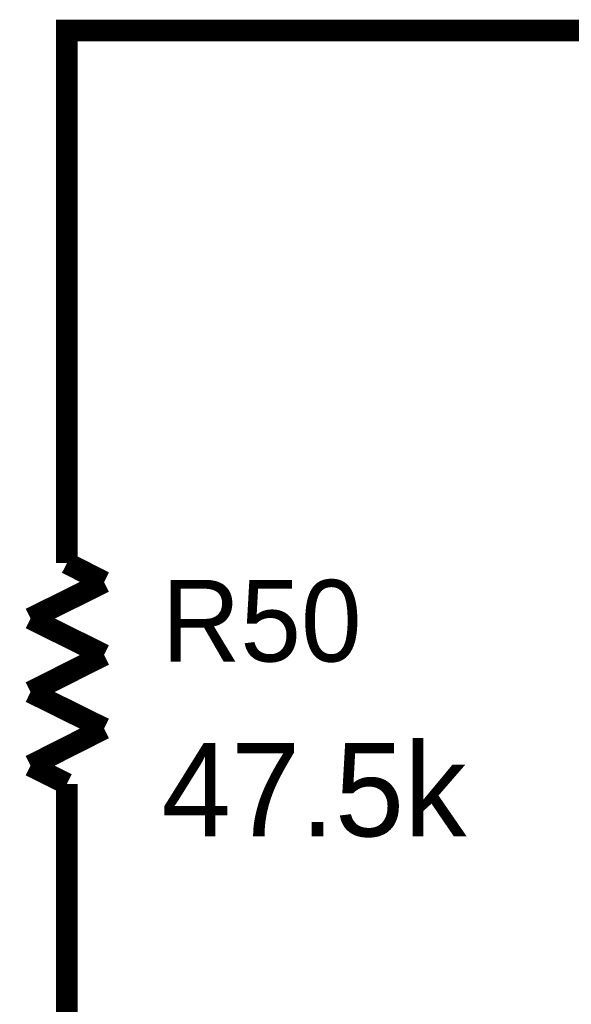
# Model space of a CAD drawing. Header units: inches. Extents: x 0 to 17, y 0 to 11.
# Tile 19 of 48: x 5.575 to 5.875, y 6.17 to 6.706. Entities that reach past the tile are written whole.
import ezdxf

# ---------------------------------------------------------------- set-up
doc = ezdxf.new("R2010")
doc.units = ezdxf.units.IN
doc.header["$MEASUREMENT"] = 0
doc.layers.add('Sheet', color=255, linetype='Continuous')

msp = doc.modelspace()

# ---------------------------------------------------------------- linework, layer by layer
at = {"layer": 'Sheet'}
for points in [[(5.9504, 6.69975, 0.0118, 0.0118, 0), (5.60033, 6.69975, 0.0118, 0.0118, 0), (5.60033, 6.54988, 0.0118, 0.0118, 0)], [(5.60033, 6.49993, 0.0118, 0.0118, 0), (5.60033, 6.54988, 0.0118, 0.0118, 0)], [(5.60033, 6.49993, 0.0118, 0.0118, 0), (5.60033, 6.51975, 0.0118, 0.0118, 0)], [(5.60033, 6.49993, 0.0118, 0.0118, 0), (5.60033, 6.40993, 0.0118, 0.0118, 0)], [(5.60033, 6.40993, 0.0118, 0.0118, 0), (5.62055, 6.39962, 0.0118, 0.0118, 0)], [(5.62055, 6.39962, 0.0118, 0.0118, 0), (5.5805, 6.37979, 0.0118, 0.0118, 0)], [(5.5805, 6.37979, 0.0118, 0.0118, 0), (5.62055, 6.35997, 0.0118, 0.0118, 0)], [(5.62055, 6.35997, 0.0118, 0.0118, 0), (5.5805, 6.33975, 0.0118, 0.0118, 0)], [(5.5805, 6.33975, 0.0118, 0.0118, 0), (5.62055, 6.31993, 0.0118, 0.0118, 0)], [(5.62055, 6.31993, 0.0118, 0.0118, 0), (5.5805, 6.2997, 0.0118, 0.0118, 0)], [(5.5805, 6.2997, 0.0118, 0.0118, 0), (5.60033, 6.28979, 0.0118, 0.0118, 0)], [(5.60033, 6.19979, 0.0118, 0.0118, 0), (5.60033, 6.28979, 0.0118, 0.0118, 0)], [(5.60033, 6.19979, 0.0118, 0.0118, 0), (5.60033, 6.14983, 0.0118, 0.0118, 0)], [(5.60033, 6.19979, 0.0118, 0.0118, 0), (5.60033, 6.18988, 0.0118, 0.0118, 0)]]:
    msp.add_lwpolyline(points, format="xyseb", dxfattribs=at)

# ---------------------------------------------------------------- texts
for s, height, p in [('R50', 0.044406, (5.65187, 6.3564)), ('47.5k', 0.05075, (5.65187, 6.26125))]:
    msp.add_text(s, height=height, dxfattribs=at).set_placement(p)

doc.saveas('drawing.dxf')
